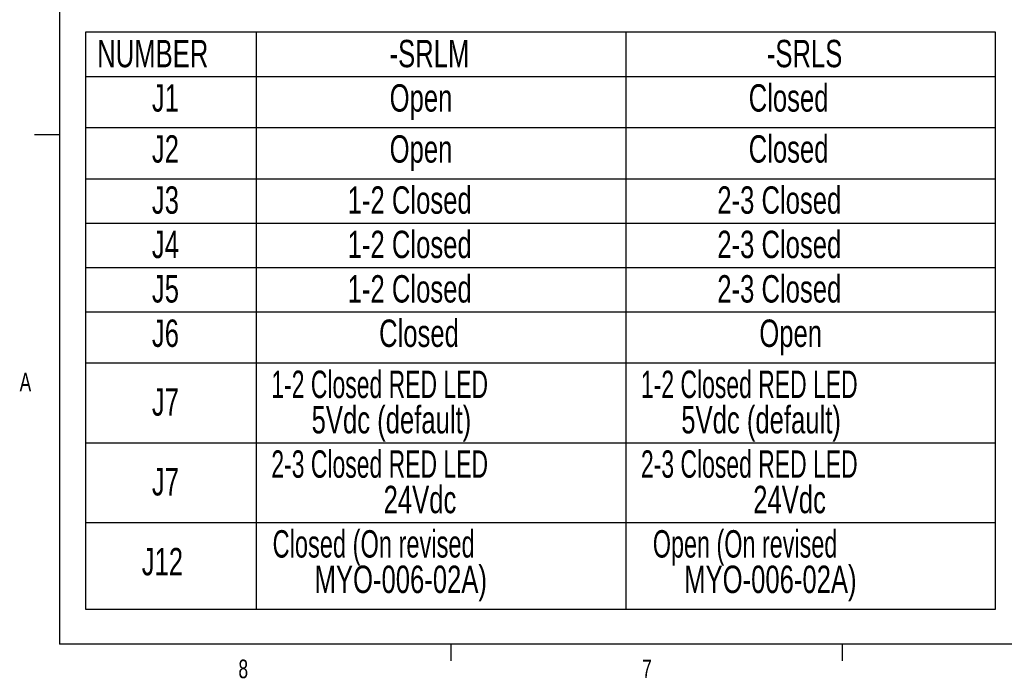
# Model space of a CAD drawing. Extents: x 11 to 421, y 5 to 275.
# Tile 1 of 16: x 11 to 137, y 6 to 90. Entities that reach past the tile are written whole.
import ezdxf
from ezdxf.enums import TextEntityAlignment as Align

# ---------------------------------------------------------------- set-up
doc = ezdxf.new("R2010")
doc.units = 0
doc.layers.get('0').update_dxf_attribs({"linetype": 'CONTINUOUS'})

# ---------------------------------------------------------------- blocks, each defined once
blk = doc.blocks.new('SW_TABLEANNOTATION_1')
at = {"color": 0, "linetype": 'CONTINUOUS'}
for p, q in [((0, 0), (0, -73.72)), ((116.28, 0), (0, 0)), ((21.81, 0), (21.81, -73.72)), ((69.05, 0), (69.05, -73.72)), ((116.28, -73.72), (116.28, 0)), ((0, -5.67), (116.28, -5.67)), ((0, -12.2), (116.28, -12.2)), ((0, -18.72), (116.28, -18.72)), ((0, -24.4), (116.28, -24.4)), ((0, -30.07), (116.28, -30.07)), ((0, -35.74), (116.28, -35.74)), ((0, -42.27), (116.28, -42.27)), ((0, -52.47), (116.28, -52.47)), ((0, -62.67), (116.28, -62.67)), ((0, -73.72), (116.28, -73.72))]:
    blk.add_line(p, q, dxfattribs=at)
for s, width, p in [('NUMBER', 0.7, (1.5, -5.53)), ('-SRLM', 0.7, (38.86, -5.53)), ('-SRLS', 0.7, (87.07, -5.53)), ('J1', 0.7, (8.49, -11.2)), ('Open', 0.7, (38.87, -11.2)), ('Closed', 0.7, (84.75, -11.2)), ('J2', 0.7, (8.49, -17.72)), ('Open', 0.7, (38.87, -17.72)), ('Closed', 0.7, (84.75, -17.72)), ('J3', 0.7, (8.49, -24.25)), ('1-2 Closed', 0.7, (33.51, -24.25)), ('2-3 Closed', 0.7, (80.74, -24.25)), ('1-2 Closed', 0.7, (33.51, -29.92)), ('2-3 Closed', 0.7, (80.74, -29.92)), ('J4', 0.7, (8.49, -29.92)), ('J5', 0.7, (8.49, -35.6)), ('1-2 Closed', 0.7, (33.51, -35.6)), ('2-3 Closed', 0.7, (80.74, -35.6)), ('Closed', 0.7, (37.52, -41.27)), ('J6', 0.7, (8.49, -41.27)), ('Open', 0.7, (86.11, -41.27)), ('1-2 Closed RED LED ', 0.626316, (23.75, -47.8)), ('1-2 Closed RED LED ', 0.626316, (70.98, -47.8)), ('J7', 0.7, (8.49, -50.06)), ('5Vdc (default)', 0.7, (28.9, -52.32)), ('5Vdc (default)', 0.7, (76.14, -52.32)), ('2-3 Closed RED LED ', 0.626316, (23.75, -57.99)), ('2-3 Closed RED LED ', 0.626316, (70.98, -57.99)), ('J7', 0.7, (8.49, -60.26)), ('24Vdc', 0.7, (38.1, -62.52)), ('24Vdc', 0.7, (85.33, -62.52)), ('Closed (On revised ', 0.644737, (23.91, -68.19)), ('Open (On revised ', 0.638235, (72.5, -68.19)), ('J12', 0.7, (7.19, -70.46)), ('MYO-006-02A)', 0.7, (29.28, -72.72)), ('MYO-006-02A)', 0.7, (76.51, -72.72))]:
    blk.add_text(s, height=3.5, dxfattribs=dict(at, width=width)).set_placement(p, align=Align.BOTTOM_LEFT)

msp = doc.modelspace()

# ---------------------------------------------------------------- linework, layer by layer
at = {"color": 7, "linetype": 'CONTINUOUS'}
for p, q in [((15.9068, 270.3087), (15.9068, 9.9587)), ((15.9068, 75.0462), (12.7318, 75.0462)), ((415.9568, 9.9587), (15.9068, 9.9587)), ((65.9067, 9.9587), (65.9067, 7.8048)), ((115.9129, 9.9587), (115.9129, 7.8048))]:
    msp.add_line(p, q, dxfattribs=at)

# ---------------------------------------------------------------- block references
msp.add_blockref('SW_TABLEANNOTATION_1', (19.2337, 88.1528), dxfattribs=at)

# ---------------------------------------------------------------- texts
at = {"color": 7, "linetype": 'CONTINUOUS', "width": 0.7}
for s, p in [('A', (10.8207, 41.529)), ('8', (38.7801, 4.8797)), ('7', (90.3586, 4.8872))]:
    msp.add_text(s, height=2.3813, dxfattribs=at).set_placement(p, align=Align.BOTTOM_LEFT)

doc.saveas('drawing.dxf')
